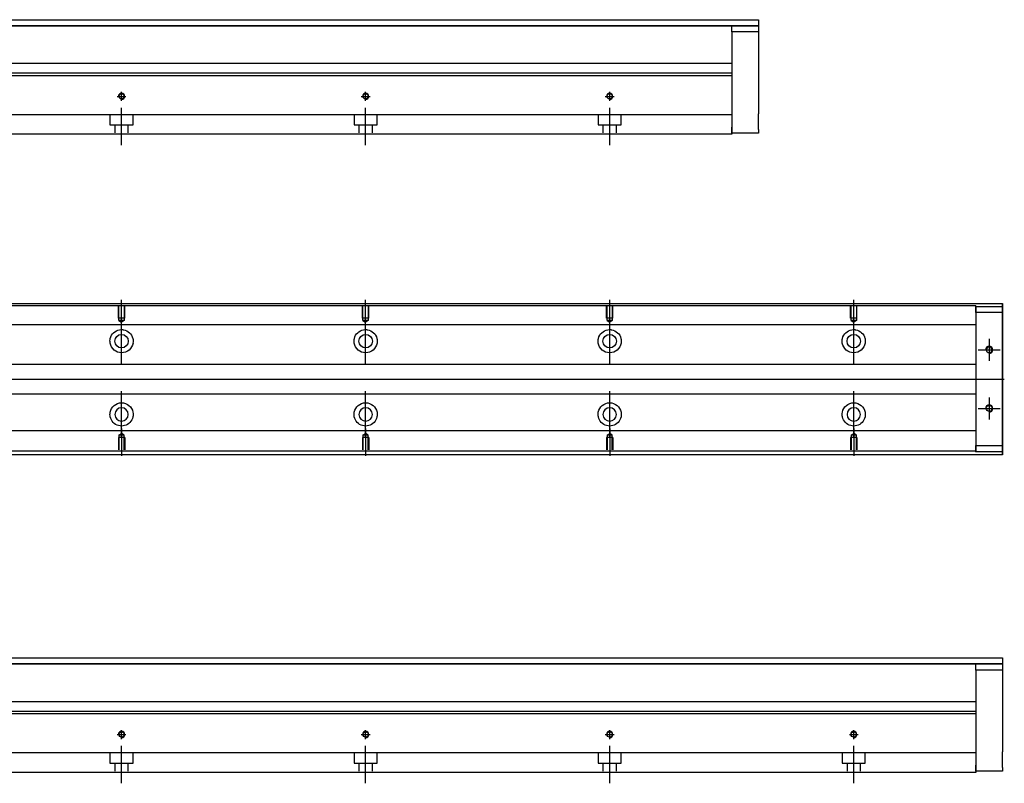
# Model space of a CAD drawing. Header units: millimetres. Extents: x -261 to 3135, y -1525 to 860.
# Tile 4 of 15: x 184 to 587, y -1522 to -1209. Entities that reach past the tile are written whole.
import ezdxf
from ezdxf.lldxf.tags import DXFTag

# ---------------------------------------------------------------- set-up
doc = ezdxf.new("R2010")
doc.units = ezdxf.units.MM
doc.layers.get('0').update_dxf_attribs({"linetype": 'CONTINUOUS'})
tags = doc.linetypes.add('DASHED', pattern=[25.72, 12.86, -12.86]).pattern_tags.tags
tags[6:7] = [DXFTag(74, 4), DXFTag(75, 0), DXFTag(340, '0'), DXFTag(46, 0.0), DXFTag(50, 0.0), DXFTag(44, 0.0), DXFTag(45, 0.0)]
tags[4:5] = [DXFTag(74, 4), DXFTag(75, 0), DXFTag(340, '0'), DXFTag(46, 0.0), DXFTag(50, 0.0), DXFTag(44, 0.0), DXFTag(45, 0.0)]

msp = doc.modelspace()

# ---------------------------------------------------------------- linework, layer by layer
at = {"linetype": 'Continuous'}
for p, q in [((94.52, -1209.03), (486.47, -1209.03)), ((486.47, -1209.03), (486.47, -1211.53)), ((486.47, -1211.53), (94.52, -1211.53)), ((94.52, -1211.54), (486.47, -1211.54)), ((475.47, -1211.54), (486.47, -1211.54)), ((475.47, -1214.04), (475.47, -1211.54)), ((486.47, -1214.04), (475.47, -1214.04)), ((475.47, -1214.04), (475.47, -1253.03)), ((486.47, -1211.53), (486.47, -1211.54)), ((486.47, -1211.54), (486.47, -1214.04)), ((486.47, -1214.04), (486.47, -1232.03)), ((475.47, -1227.03), (106.02, -1227.03)), ((475.47, -1231.99), (79.33, -1231.99)), ((475.47, -1230.99), (79.58, -1230.99)), ((475.47, -1231.99), (475.47, -1246.69)), ((486.47, -1238.53), (486.47, -1247.53)), ((475.47, -1246.69), (475.47, -1247.19)), ((475.47, -1247.19), (475.47, -1253.99)), ((475.47, -1255.53), (475.47, -1253.03)), ((475.47, -1253.99), (475.47, -1255.99)), ((486.47, -1254.03), (486.47, -1255.53)), ((475.47, -1255.99), (73.17, -1255.99)), ((486.47, -1255.53), (475.47, -1255.53)), ((87.71, -1325.27), (586.47, -1325.27)), ((586.47, -1325.77), (586.47, -1325.27)), ((586.47, -1325.27), (586.47, -1325.27)), ((586.47, -1325.27), (586.47, -1326.27)), ((586.47, -1329.84), (586.47, -1325.77)), ((586.47, -1326.27), (586.47, -1386.27)), ((586.47, -1326.52), (586.47, -1329.02)), ((586.47, -1326.52), (586.47, -1326.52)), ((586.47, -1326.52), (586.47, -1326.52)), ((586.47, -1326.52), (586.47, -1330.34)), ((586.47, -1330.34), (586.47, -1326.52)), ((586.47, -1326.52), (586.47, -1330.34)), ((586.47, -1329.02), (586.47, -1327.52)), ((586.47, -1330.34), (586.47, -1327.52)), ((586.47, -1329.02), (586.47, -1383.52)), ((586.47, -1383.52), (586.47, -1329.02)), ((586.47, -1329.84), (586.47, -1329.84)), ((586.47, -1339.84), (586.47, -1329.84)), ((586.47, -1339.84), (586.47, -1339.84)), ((586.47, -1347.84), (586.47, -1339.84)), ((586.47, -1347.84), (586.47, -1347.84)), ((586.47, -1363.84), (586.47, -1347.84)), ((586.47, -1363.84), (586.47, -1363.84)), ((586.47, -1371.84), (586.47, -1363.84)), ((586.47, -1371.84), (586.47, -1371.84)), ((586.47, -1381.84), (586.47, -1371.84)), ((586.47, -1381.84), (586.47, -1381.84)), ((586.47, -1386.77), (586.47, -1381.84)), ((586.47, -1382.21), (586.47, -1386.02)), ((586.47, -1385.02), (586.47, -1382.21)), ((586.47, -1382.21), (586.47, -1386.02)), ((586.47, -1386.02), (586.47, -1382.21)), ((586.47, -1385.02), (586.47, -1383.52)), ((586.47, -1383.52), (586.47, -1386.02)), ((586.47, -1387.27), (71.82, -1387.27)), ((586.47, -1386.02), (586.47, -1386.02)), ((586.47, -1386.02), (586.47, -1386.02)), ((586.47, -1386.27), (586.47, -1387.27)), ((586.47, -1387.27), (586.47, -1386.77)), ((586.47, -1387.27), (586.47, -1387.27)), ((94.52, -1470.42), (586.47, -1470.42)), ((586.47, -1470.42), (586.47, -1472.92)), ((586.47, -1472.92), (94.52, -1472.92)), ((94.52, -1472.93), (586.47, -1472.92)), ((575.47, -1472.92), (586.47, -1472.92)), ((575.47, -1475.42), (575.47, -1472.92)), ((586.47, -1475.42), (575.47, -1475.42)), ((575.47, -1475.42), (575.47, -1514.42)), ((586.47, -1472.92), (586.47, -1475.42)), ((586.47, -1472.92), (586.47, -1472.92)), ((586.47, -1475.42), (586.47, -1493.42)), ((575.47, -1488.42), (106.02, -1488.42)), ((575.47, -1492.38), (79.58, -1492.38)), ((575.47, -1493.38), (79.33, -1493.38)), ((575.47, -1493.38), (575.47, -1508.08)), ((586.47, -1499.92), (586.47, -1508.92)), ((575.47, -1508.08), (575.47, -1508.58)), ((575.47, -1508.58), (575.47, -1515.38)), ((575.47, -1516.92), (575.47, -1514.42)), ((575.47, -1515.38), (575.47, -1517.38)), ((586.47, -1516.92), (575.47, -1516.92)), ((586.47, -1515.42), (586.47, -1516.92)), ((575.47, -1517.38), (73.17, -1517.38))]:
    msp.add_line(p, q, dxfattribs=at)
at = {"linetype": 'DASHED'}
for p, q in [((475.47, -1230.99), (475.47, -1231.99)), ((575.47, -1334.05), (575.47, -1335.05)), ((575.47, -1335.05), (575.47, -1336.59)), ((575.47, -1336.59), (575.47, -1340.16)), ((575.47, -1340.16), (575.47, -1342.07)), ((575.47, -1342.07), (575.47, -1345.77)), ((575.47, -1366.77), (575.47, -1370.38)), ((575.47, -1370.38), (575.47, -1372.3)), ((575.47, -1372.3), (575.47, -1375.86)), ((575.47, -1375.86), (575.47, -1377.4)), ((575.47, -1492.38), (575.47, -1493.38))]:
    msp.add_line(p, q, dxfattribs=at)
at = {"ltscale": 0.5}
for p, q in [((223.67, -1240.44), (227.27, -1240.44)), ((225.47, -1242.3), (225.47, -1238.64)), ((323.67, -1240.44), (327.27, -1240.44)), ((325.47, -1242.3), (325.47, -1238.64)), ((423.67, -1240.44), (427.27, -1240.44)), ((425.47, -1242.3), (425.47, -1238.64)), ((225.47, -1260.44), (225.47, -1245.08)), ((325.47, -1260.44), (325.47, -1245.08)), ((425.47, -1260.44), (425.47, -1245.08)), ((225.47, -1503.69), (225.47, -1500.03)), ((325.47, -1503.69), (325.47, -1500.03)), ((425.47, -1503.69), (425.47, -1500.03)), ((525.47, -1503.69), (525.47, -1500.03)), ((223.67, -1501.83), (227.27, -1501.83)), ((323.67, -1501.83), (327.27, -1501.83)), ((423.67, -1501.83), (427.27, -1501.83)), ((523.67, -1501.83), (527.27, -1501.83)), ((225.47, -1521.83), (225.47, -1506.47)), ((325.47, -1521.83), (325.47, -1506.47)), ((425.47, -1521.83), (425.47, -1506.47)), ((525.47, -1521.83), (525.47, -1506.47))]:
    msp.add_line(p, q, dxfattribs=at)
at = {"linetype": 'DASHED', "ltscale": 0.3}
for p, q in [((475.47, -1247.99), (-24.53, -1247.99)), ((220.72, -1247.99), (220.72, -1252.14)), ((230.22, -1252.14), (230.22, -1247.99)), ((320.72, -1247.99), (320.72, -1252.14)), ((330.22, -1252.14), (330.22, -1247.99)), ((420.72, -1247.99), (420.72, -1252.14)), ((430.22, -1252.14), (430.22, -1247.99)), ((220.72, -1252.14), (230.22, -1252.14)), ((222.72, -1252.14), (222.72, -1255.44)), ((228.22, -1255.44), (228.22, -1252.14)), ((320.72, -1252.14), (330.22, -1252.14)), ((322.72, -1252.14), (322.72, -1255.44)), ((328.22, -1255.44), (328.22, -1252.14)), ((420.72, -1252.14), (430.22, -1252.14)), ((422.72, -1252.14), (422.72, -1255.44)), ((428.22, -1255.44), (428.22, -1252.14)), ((575.47, -1326.23), (87.47, -1326.23)), ((575.47, -1326.23), (575.47, -1326.52)), ((575.47, -1326.52), (575.47, -1326.73)), ((575.47, -1326.52), (575.47, -1329.02)), ((575.47, -1329.02), (575.47, -1326.52)), ((575.47, -1326.52), (586.47, -1326.52)), ((575.47, -1326.73), (575.47, -1327.73)), ((575.47, -1327.73), (575.47, -1334.05)), ((586.47, -1329.02), (575.47, -1329.02)), ((575.47, -1329.02), (575.47, -1383.52)), ((575.47, -1334.05), (-24.53, -1334.05)), ((575.47, -1350.27), (-21.23, -1350.27)), ((-21.23, -1362.27), (575.47, -1362.27)), ((575.47, -1377.4), (-24.53, -1377.4)), ((575.47, -1377.4), (575.47, -1378.4)), ((575.47, -1378.4), (575.47, -1384.73)), ((575.47, -1383.52), (586.47, -1383.52)), ((575.47, -1383.52), (575.47, -1386.02)), ((575.47, -1386.02), (575.47, -1383.52)), ((575.47, -1385.73), (-24.53, -1385.73)), ((575.47, -1384.73), (575.47, -1385.73)), ((575.47, -1385.73), (575.47, -1386.02)), ((575.47, -1386.02), (575.47, -1386.23)), ((586.47, -1386.02), (575.47, -1386.02)), ((575.47, -1509.38), (-24.53, -1509.38)), ((220.72, -1509.38), (220.72, -1513.53)), ((230.22, -1513.53), (230.22, -1509.38)), ((320.72, -1509.38), (320.72, -1513.53)), ((330.22, -1513.53), (330.22, -1509.38)), ((420.72, -1509.38), (420.72, -1513.53)), ((430.22, -1513.53), (430.22, -1509.38)), ((520.72, -1509.38), (520.72, -1513.53)), ((530.22, -1513.53), (530.22, -1509.38)), ((220.72, -1513.53), (230.22, -1513.53)), ((222.72, -1513.53), (222.72, -1516.83)), ((228.22, -1516.83), (228.22, -1513.53)), ((320.72, -1513.53), (330.22, -1513.53)), ((322.72, -1513.53), (322.72, -1516.83)), ((328.22, -1516.83), (328.22, -1513.53)), ((420.72, -1513.53), (430.22, -1513.53)), ((422.72, -1513.53), (422.72, -1516.83)), ((428.22, -1516.83), (428.22, -1513.53)), ((520.72, -1513.53), (530.22, -1513.53)), ((522.72, -1513.53), (522.72, -1516.83)), ((528.22, -1516.83), (528.22, -1513.53))]:
    msp.add_line(p, q, dxfattribs=at)
at = {"color": 0, "linetype": 'DASHED', "ltscale": 0.1}
for p, q in [((224.17, -1331.27), (224.17, -1326.27)), ((224.39, -1332.27), (224.39, -1326.27)), ((226.54, -1326.27), (226.54, -1332.27)), ((226.77, -1331.27), (226.77, -1326.27)), ((324.17, -1331.27), (324.17, -1326.27)), ((324.39, -1332.27), (324.39, -1326.27)), ((326.54, -1326.27), (326.54, -1332.27)), ((326.77, -1331.27), (326.77, -1326.27)), ((424.17, -1331.27), (424.17, -1326.27)), ((424.39, -1332.27), (424.39, -1326.27)), ((426.54, -1326.27), (426.54, -1332.27)), ((426.77, -1331.27), (426.77, -1326.27)), ((524.17, -1331.27), (524.17, -1326.27)), ((524.39, -1332.27), (524.39, -1326.27)), ((526.54, -1326.27), (526.54, -1332.27)), ((526.77, -1331.27), (526.77, -1326.27)), ((226.77, -1331.27), (224.17, -1331.27)), ((326.77, -1331.27), (324.17, -1331.27)), ((426.77, -1331.27), (424.17, -1331.27)), ((526.77, -1331.27), (524.17, -1331.27)), ((226.54, -1332.27), (224.39, -1332.27)), ((224.39, -1332.27), (225.47, -1332.89)), ((226.54, -1332.27), (225.47, -1332.89)), ((326.54, -1332.27), (324.39, -1332.27)), ((324.39, -1332.27), (325.47, -1332.89)), ((326.54, -1332.27), (325.47, -1332.89)), ((426.54, -1332.27), (424.39, -1332.27)), ((424.39, -1332.27), (425.47, -1332.89)), ((426.54, -1332.27), (425.47, -1332.89)), ((526.54, -1332.27), (524.39, -1332.27)), ((524.39, -1332.27), (525.47, -1332.89)), ((526.54, -1332.27), (525.47, -1332.89))]:
    msp.add_line(p, q, dxfattribs=at)
at = {"color": 0}
for p, q in [((225.47, -1334.89), (225.47, -1323.77)), ((325.47, -1334.89), (325.47, -1323.77)), ((425.47, -1334.89), (425.47, -1323.77)), ((525.47, -1334.89), (525.47, -1323.77)), ((225.47, -1350.25), (225.47, -1331.2)), ((325.47, -1350.25), (325.47, -1331.2)), ((425.47, -1350.25), (425.47, -1331.2)), ((525.47, -1350.25), (525.47, -1331.2)), ((225.47, -1380.25), (225.47, -1361.2)), ((325.47, -1380.25), (325.47, -1361.2)), ((425.47, -1380.25), (425.47, -1361.2)), ((525.47, -1380.25), (525.47, -1361.2)), ((225.47, -1376.55), (225.47, -1387.67)), ((325.47, -1376.55), (325.47, -1387.67)), ((425.47, -1376.55), (425.47, -1387.67)), ((525.47, -1376.55), (525.47, -1387.67))]:
    msp.add_line(p, q, dxfattribs=at)
for p, q in [((580.97, -1339.77), (580.97, -1348.77)), ((576.47, -1344.27), (585.47, -1344.27)), ((79.77, -1356.27), (587.17, -1356.27)), ((580.97, -1363.77), (580.97, -1372.77)), ((576.47, -1368.27), (585.47, -1368.27))]:
    msp.add_line(p, q)
at = {"color": 0, "linetype": 'DASHED', "ltscale": 0.3}
for p, q in [((224.39, -1379.17), (225.47, -1378.55)), ((224.39, -1379.17), (224.39, -1385.17)), ((226.54, -1379.17), (224.39, -1379.17)), ((226.54, -1379.17), (225.47, -1378.55)), ((226.54, -1385.17), (226.54, -1379.17)), ((324.39, -1379.17), (325.47, -1378.55)), ((324.39, -1379.17), (324.39, -1385.17)), ((326.54, -1379.17), (324.39, -1379.17)), ((326.54, -1379.17), (325.47, -1378.55)), ((326.54, -1385.17), (326.54, -1379.17)), ((424.39, -1379.17), (425.47, -1378.55)), ((424.39, -1379.17), (424.39, -1385.17)), ((426.54, -1379.17), (424.39, -1379.17)), ((426.54, -1379.17), (425.47, -1378.55)), ((426.54, -1385.17), (426.54, -1379.17)), ((524.39, -1379.17), (525.47, -1378.55)), ((524.39, -1379.17), (524.39, -1385.17)), ((526.54, -1379.17), (524.39, -1379.17)), ((526.54, -1379.17), (525.47, -1378.55)), ((526.54, -1385.17), (526.54, -1379.17)), ((226.77, -1380.17), (224.17, -1380.17)), ((224.17, -1380.17), (224.17, -1385.17)), ((226.77, -1380.17), (226.77, -1385.17)), ((326.77, -1380.17), (324.17, -1380.17)), ((324.17, -1380.17), (324.17, -1385.17)), ((326.77, -1380.17), (326.77, -1385.17)), ((426.77, -1380.17), (424.17, -1380.17)), ((424.17, -1380.17), (424.17, -1385.17)), ((426.77, -1380.17), (426.77, -1385.17)), ((526.77, -1380.17), (524.17, -1380.17)), ((524.17, -1380.17), (524.17, -1385.17)), ((526.77, -1380.17), (526.77, -1385.17))]:
    msp.add_line(p, q, dxfattribs=at)
at = {"linetype": 'Continuous'}
for centre, radius in [((225.47, -1240.44), 1.07), ((325.47, -1240.44), 1.07), ((425.47, -1240.44), 1.07), ((580.97, -1368.27), 1.23), ((225.47, -1501.83), 1.07), ((325.47, -1501.83), 1.07), ((425.47, -1501.83), 1.07), ((525.47, -1501.83), 1.07)]:
    msp.add_circle(centre, radius, dxfattribs=at)
at = {"color": 0, "linetype": 'Continuous'}
for centre in [(225.47, -1340.72), (325.47, -1340.72), (425.47, -1340.72), (525.47, -1340.72)]:
    msp.add_circle(centre, 2.75, dxfattribs=at)
at = {"linetype": 'Continuous', "extrusion": (0, 0, -1)}
msp.add_circle((-580.97, -1344.27), 1.23, dxfattribs=at)
at = {"color": 0, "linetype": 'Continuous', "extrusion": (0, 0, -1)}
for centre in [(-225.47, -1370.72), (-325.47, -1370.72), (-425.47, -1370.72), (-525.47, -1370.72)]:
    msp.add_circle(centre, 2.75, dxfattribs=at)
for centre, radius in [((225.47, -1240.44), 1.3), ((325.47, -1240.44), 1.3), ((425.47, -1240.44), 1.3), ((580.97, -1344.27), 1.5), ((580.97, -1368.27), 1.5), ((225.47, -1501.83), 1.3), ((325.47, -1501.83), 1.3), ((425.47, -1501.83), 1.3), ((525.47, -1501.83), 1.3)]:
    msp.add_arc(centre, radius, 270, 180)
for centre, start, end in [((-225.47, -1340.72), 13.6191, 80.1049), ((-225.47, -1340.72), 99.8951, 166.3809), ((-325.47, -1340.72), 13.6191, 80.1049), ((-325.47, -1340.72), 99.8951, 166.3809), ((-425.47, -1340.72), 13.6191, 80.1049), ((-425.47, -1340.72), 99.8951, 166.3809), ((-525.47, -1340.72), 13.6191, 80.1049), ((-525.47, -1340.72), 99.8951, 166.3809), ((-225.47, -1340.72), 189.6765, 350.3235), ((-325.47, -1340.72), 189.6765, 350.3235), ((-425.47, -1340.72), 189.6765, 350.3235), ((-525.47, -1340.72), 189.6765, 350.3235), ((-225.47, -1370.72), 10.8558, 169.1442), ((-325.47, -1370.72), 10.8558, 169.1442), ((-425.47, -1370.72), 10.8558, 169.1442), ((-525.47, -1370.72), 10.8558, 169.1442), ((-225.47, -1370.72), 285.2319, 347.572), ((-225.47, -1370.72), 192.428, 254.7681), ((-325.47, -1370.72), 285.2319, 347.572), ((-325.47, -1370.72), 192.428, 254.7681), ((-425.47, -1370.72), 285.2319, 347.572), ((-425.47, -1370.72), 192.428, 254.7681), ((-525.47, -1370.72), 285.2319, 347.572), ((-525.47, -1370.72), 192.428, 254.7681)]:
    msp.add_arc(centre, 4.75, start, end, dxfattribs=at)
at = {"linetype": 'Continuous'}
for points, knots in [([(486.47, -1232.03), (486.47, -1232.03), (486.47, -1232.05), (486.47, -1232.11), (486.47, -1232.15), (486.47, -1232.27), (486.47, -1232.34), (486.47, -1232.52), (486.47, -1232.62), (486.47, -1232.84), (486.47, -1232.96), (486.47, -1233.23), (486.47, -1233.37), (486.47, -1233.67), (486.47, -1233.83), (486.47, -1234.16), (486.47, -1234.34), (486.47, -1234.69), (486.47, -1234.86), (486.47, -1235.22), (486.47, -1235.4), (486.47, -1235.76), (486.47, -1235.94), (486.47, -1236.29), (486.47, -1236.46), (486.47, -1236.79), (486.47, -1236.95), (486.47, -1237.24), (486.47, -1237.39), (486.47, -1237.65), (486.47, -1237.77), (486.47, -1237.99), (486.47, -1238.08), (486.47, -1238.25), (486.47, -1238.32), (486.47, -1238.43), (486.47, -1238.47), (486.47, -1238.52), (486.47, -1238.53), (486.47, -1238.53)], [0, 0, 0, 0, 0.052926, 0.052926, 0.105852, 0.105852, 0.158778, 0.158778, 0.211704, 0.211704, 0.26463, 0.26463, 0.317556, 0.317556, 0.370482, 0.370482, 0.423408, 0.423408, 0.476333, 0.476333, 0.529259, 0.529259, 0.582185, 0.582185, 0.635111, 0.635111, 0.688037, 0.688037, 0.740963, 0.740963, 0.793889, 0.793889, 0.846815, 0.846815, 0.899741, 0.899741, 0.949242, 0.949242, 1, 1, 1, 1]), ([(486.47, -1254.03), (486.47, -1254.03), (486.47, -1254.02), (486.47, -1253.96), (486.47, -1253.92), (486.47, -1253.8), (486.47, -1253.73), (486.47, -1253.55), (486.47, -1253.45), (486.47, -1253.23), (486.47, -1253.11), (486.47, -1252.84), (486.47, -1252.7), (486.47, -1252.4), (486.47, -1252.24), (486.47, -1251.91), (486.47, -1251.73), (486.47, -1251.38), (486.47, -1251.21), (486.47, -1250.85), (486.47, -1250.67), (486.47, -1250.31), (486.47, -1250.13), (486.47, -1249.78), (486.47, -1249.61), (486.47, -1249.28), (486.47, -1249.12), (486.47, -1248.83), (486.47, -1248.68), (486.47, -1248.42), (486.47, -1248.3), (486.47, -1248.08), (486.47, -1247.99), (486.47, -1247.82), (486.47, -1247.75), (486.47, -1247.64), (486.47, -1247.6), (486.47, -1247.55), (486.47, -1247.53), (486.47, -1247.53)], [0, 0, 0, 0, 0.052926, 0.052926, 0.105852, 0.105852, 0.158778, 0.158778, 0.211704, 0.211704, 0.26463, 0.26463, 0.317556, 0.317556, 0.370482, 0.370482, 0.423408, 0.423408, 0.476333, 0.476333, 0.529259, 0.529259, 0.582185, 0.582185, 0.635111, 0.635111, 0.688037, 0.688037, 0.740963, 0.740963, 0.793889, 0.793889, 0.846815, 0.846815, 0.899741, 0.899741, 0.949242, 0.949242, 1, 1, 1, 1]), ([(586.47, -1330.34), (586.47, -1330.52), (586.47, -1330.7), (586.47, -1331.05), (586.47, -1331.23), (586.47, -1331.57), (586.47, -1331.73), (586.47, -1332.05), (586.47, -1332.2), (586.47, -1332.48), (586.47, -1332.62), (586.47, -1332.86), (586.47, -1332.97), (586.47, -1333.17), (586.47, -1333.25), (586.47, -1333.39), (586.47, -1333.45), (586.47, -1333.54), (586.47, -1333.56), (586.47, -1333.59), (586.47, -1333.59), (586.47, -1333.56), (586.47, -1333.53), (586.47, -1333.43), (586.47, -1333.37), (586.47, -1333.22), (586.47, -1333.14), (586.47, -1332.94), (586.47, -1332.82), (586.47, -1332.58), (586.47, -1332.44), (586.47, -1332.15), (586.47, -1332), (586.47, -1331.68), (586.47, -1331.52), (586.47, -1331.34), (586.47, -1331.02), (586.47, -1330.68), (586.47, -1330.34)], [0, 0, 0, 0, 0.052893, 0.052893, 0.105785, 0.105785, 0.158678, 0.158678, 0.211571, 0.211571, 0.264464, 0.264464, 0.317356, 0.317356, 0.370249, 0.370249, 0.423142, 0.423142, 0.476034, 0.476034, 0.528927, 0.528927, 0.58182, 0.58182, 0.634712, 0.634712, 0.687605, 0.687605, 0.740498, 0.740498, 0.793391, 0.793391, 0.846283, 0.846283, 0.899176, 0.899176, 0.899176, 1, 1, 1, 1]), ([(586.47, -1330.34), (586.47, -1330.52), (586.47, -1330.7), (586.47, -1331.05), (586.47, -1331.23), (586.47, -1331.57), (586.47, -1331.73), (586.47, -1332.05), (586.47, -1332.2), (586.47, -1332.48), (586.47, -1332.62), (586.47, -1332.86), (586.47, -1332.97), (586.47, -1333.17), (586.47, -1333.25), (586.47, -1333.39), (586.47, -1333.45), (586.47, -1333.54), (586.47, -1333.56), (586.47, -1333.59), (586.47, -1333.59), (586.47, -1333.56), (586.47, -1333.53), (586.47, -1333.43), (586.47, -1333.37), (586.47, -1333.22), (586.47, -1333.14), (586.47, -1332.94), (586.47, -1332.82), (586.47, -1332.58), (586.47, -1332.44), (586.47, -1332.15), (586.47, -1332), (586.47, -1331.68), (586.47, -1331.52), (586.47, -1331.34), (586.47, -1331.02), (586.47, -1330.68), (586.47, -1330.34)], [0, 0, 0, 0, 0.052893, 0.052893, 0.105785, 0.105785, 0.158678, 0.158678, 0.211571, 0.211571, 0.264464, 0.264464, 0.317356, 0.317356, 0.370249, 0.370249, 0.423142, 0.423142, 0.476034, 0.476034, 0.528927, 0.528927, 0.58182, 0.58182, 0.634712, 0.634712, 0.687605, 0.687605, 0.740498, 0.740498, 0.793391, 0.793391, 0.846283, 0.846283, 0.899176, 0.899176, 0.899176, 1, 1, 1, 1]), ([(586.47, -1382.21), (586.47, -1382.03), (586.47, -1381.85), (586.47, -1381.49), (586.47, -1381.32), (586.47, -1380.98), (586.47, -1380.81), (586.47, -1380.5), (586.47, -1380.35), (586.47, -1380.06), (586.47, -1379.93), (586.47, -1379.69), (586.47, -1379.58), (586.47, -1379.38), (586.47, -1379.3), (586.47, -1379.15), (586.47, -1379.1), (586.47, -1379.01), (586.47, -1378.98), (586.47, -1378.96), (586.47, -1378.96), (586.47, -1378.99), (586.47, -1379.02), (586.47, -1379.11), (586.47, -1379.17), (586.47, -1379.32), (586.47, -1379.41), (586.47, -1379.61), (586.47, -1379.72), (586.47, -1379.97), (586.47, -1380.11), (586.47, -1380.39), (586.47, -1380.55), (586.47, -1380.86), (586.47, -1381.03), (586.47, -1381.36), (586.47, -1381.53), (586.47, -1381.86), (586.47, -1382.04), (586.47, -1382.21)], [0, 0, 0, 0, 0.052926, 0.052926, 0.105852, 0.105852, 0.158778, 0.158778, 0.211704, 0.211704, 0.26463, 0.26463, 0.317556, 0.317556, 0.370482, 0.370482, 0.423408, 0.423408, 0.476333, 0.476333, 0.529259, 0.529259, 0.582185, 0.582185, 0.635111, 0.635111, 0.688037, 0.688037, 0.740963, 0.740963, 0.793889, 0.793889, 0.846815, 0.846815, 0.899741, 0.899741, 0.949242, 0.949242, 1, 1, 1, 1]), ([(586.47, -1378.96), (586.47, -1378.96), (586.47, -1378.96), (586.47, -1378.99), (586.47, -1379.02), (586.47, -1379.11), (586.47, -1379.17), (586.47, -1379.32), (586.47, -1379.41), (586.47, -1379.61), (586.47, -1379.72), (586.47, -1379.97), (586.47, -1380.11), (586.47, -1380.39), (586.47, -1380.55), (586.47, -1380.86), (586.47, -1381.03), (586.47, -1381.36), (586.47, -1381.53), (586.47, -1381.86), (586.47, -1382.04), (586.47, -1382.21)], [0, 0, 0, 0, 0.058411, 0.058411, 0.164275, 0.164275, 0.270139, 0.270139, 0.376003, 0.376003, 0.481867, 0.481867, 0.587731, 0.587731, 0.693595, 0.693595, 0.799459, 0.799459, 0.898473, 0.898473, 1, 1, 1, 1]), ([(586.47, -1382.21), (586.47, -1382.03), (586.47, -1381.85), (586.47, -1381.49), (586.47, -1381.32), (586.47, -1380.98), (586.47, -1380.81), (586.47, -1380.5), (586.47, -1380.35), (586.47, -1380.06), (586.47, -1379.93), (586.47, -1379.69), (586.47, -1379.58), (586.47, -1379.38), (586.47, -1379.3), (586.47, -1379.15), (586.47, -1379.1), (586.47, -1379.01), (586.47, -1378.98), (586.47, -1378.97)], [0, 0, 0, 0, 0.111112, 0.111112, 0.222224, 0.222224, 0.333337, 0.333337, 0.444449, 0.444449, 0.555561, 0.555561, 0.666673, 0.666673, 0.777785, 0.777785, 0.888898, 0.888898, 1, 1, 1, 1]), ([(586.47, -1493.42), (586.47, -1493.42), (586.47, -1493.44), (586.47, -1493.5), (586.47, -1493.54), (586.47, -1493.66), (586.47, -1493.73), (586.47, -1493.91), (586.47, -1494), (586.47, -1494.23), (586.47, -1494.35), (586.47, -1494.62), (586.47, -1494.76), (586.47, -1495.06), (586.47, -1495.22), (586.47, -1495.55), (586.47, -1495.72), (586.47, -1496.07), (586.47, -1496.25), (586.47, -1496.61), (586.47, -1496.79), (586.47, -1497.15), (586.47, -1497.33), (586.47, -1497.68), (586.47, -1497.85), (586.47, -1498.18), (586.47, -1498.33), (586.47, -1498.63), (586.47, -1498.77), (586.47, -1499.04), (586.47, -1499.16), (586.47, -1499.37), (586.47, -1499.47), (586.47, -1499.64), (586.47, -1499.71), (586.47, -1499.82), (586.47, -1499.86), (586.47, -1499.91), (586.47, -1499.92), (586.47, -1499.92)], [0, 0, 0, 0, 0.052926, 0.052926, 0.105852, 0.105852, 0.158778, 0.158778, 0.211704, 0.211704, 0.26463, 0.26463, 0.317556, 0.317556, 0.370482, 0.370482, 0.423408, 0.423408, 0.476333, 0.476333, 0.529259, 0.529259, 0.582185, 0.582185, 0.635111, 0.635111, 0.688037, 0.688037, 0.740963, 0.740963, 0.793889, 0.793889, 0.846815, 0.846815, 0.899741, 0.899741, 0.949242, 0.949242, 1, 1, 1, 1]), ([(586.47, -1515.42), (586.47, -1515.42), (586.47, -1515.41), (586.47, -1515.35), (586.47, -1515.3), (586.47, -1515.19), (586.47, -1515.11), (586.47, -1514.94), (586.47, -1514.84), (586.47, -1514.62), (586.47, -1514.5), (586.47, -1514.23), (586.47, -1514.09), (586.47, -1513.78), (586.47, -1513.62), (586.47, -1513.29), (586.47, -1513.12), (586.47, -1512.77), (586.47, -1512.59), (586.47, -1512.24), (586.47, -1512.05), (586.47, -1511.7), (586.47, -1511.52), (586.47, -1511.17), (586.47, -1511), (586.47, -1510.67), (586.47, -1510.51), (586.47, -1510.21), (586.47, -1510.07), (586.47, -1509.81), (586.47, -1509.69), (586.47, -1509.47), (586.47, -1509.38), (586.47, -1509.21), (586.47, -1509.14), (586.47, -1509.03), (586.47, -1508.99), (586.47, -1508.94), (586.47, -1508.92), (586.47, -1508.92)], [0, 0, 0, 0, 0.052926, 0.052926, 0.105852, 0.105852, 0.158778, 0.158778, 0.211704, 0.211704, 0.26463, 0.26463, 0.317556, 0.317556, 0.370482, 0.370482, 0.423408, 0.423408, 0.476333, 0.476333, 0.529259, 0.529259, 0.582185, 0.582185, 0.635111, 0.635111, 0.688037, 0.688037, 0.740963, 0.740963, 0.793889, 0.793889, 0.846815, 0.846815, 0.899741, 0.899741, 0.949242, 0.949242, 1, 1, 1, 1])]:
    msp.add_open_spline(points, degree=3, knots=knots, dxfattribs=at)
at = {"color": 0, "linetype": 'Continuous'}
for points, knots in [([(224.65, -1336.04), (225.07, -1335.97), (225.5, -1335.95), (226.04, -1336.01), (226.16, -1336.02), (226.29, -1336.04)], [0, 0, 0, 0, 0.772987, 0.772987, 1, 1, 1, 1]), ([(324.65, -1336.04), (325.07, -1335.97), (325.5, -1335.95), (326.04, -1336.01), (326.16, -1336.02), (326.29, -1336.04)], [0, 0, 0, 0, 0.772987, 0.772987, 1, 1, 1, 1]), ([(424.65, -1336.04), (425.07, -1335.97), (425.5, -1335.95), (426.04, -1336.01), (426.16, -1336.02), (426.29, -1336.04)], [0, 0, 0, 0, 0.772987, 0.772987, 1, 1, 1, 1]), ([(524.65, -1336.04), (525.07, -1335.97), (525.5, -1335.95), (526.04, -1336.01), (526.16, -1336.02), (526.29, -1336.04)], [0, 0, 0, 0, 0.772987, 0.772987, 1, 1, 1, 1]), ([(226.72, -1375.31), (226.31, -1375.42), (225.89, -1375.47), (225.05, -1375.47), (224.62, -1375.42), (224.22, -1375.31)], [0, 0, 0, 0, 0.500461, 0.500461, 1, 1, 1, 1]), ([(326.72, -1375.31), (326.31, -1375.42), (325.89, -1375.47), (325.05, -1375.47), (324.62, -1375.42), (324.22, -1375.31)], [0, 0, 0, 0, 0.500461, 0.500461, 1, 1, 1, 1]), ([(426.72, -1375.31), (426.31, -1375.42), (425.89, -1375.47), (425.05, -1375.47), (424.62, -1375.42), (424.22, -1375.31)], [0, 0, 0, 0, 0.500461, 0.500461, 1, 1, 1, 1]), ([(526.72, -1375.31), (526.31, -1375.42), (525.89, -1375.47), (525.05, -1375.47), (524.62, -1375.42), (524.22, -1375.31)], [0, 0, 0, 0, 0.500461, 0.500461, 1, 1, 1, 1])]:
    msp.add_open_spline(points, degree=3, knots=knots, dxfattribs=at)
for points in [[(220.79, -1341.52), (220.68, -1340.86), (220.71, -1340.2), (220.85, -1339.6)], [(230.09, -1339.6), (230.23, -1340.2), (230.26, -1340.87), (230.15, -1341.52)], [(320.79, -1341.52), (320.68, -1340.86), (320.71, -1340.2), (320.85, -1339.6)], [(330.09, -1339.6), (330.23, -1340.2), (330.26, -1340.87), (330.15, -1341.52)], [(420.79, -1341.52), (420.68, -1340.86), (420.71, -1340.2), (420.85, -1339.6)], [(430.09, -1339.6), (430.23, -1340.2), (430.26, -1340.87), (430.15, -1341.52)], [(520.79, -1341.52), (520.68, -1340.86), (520.71, -1340.2), (520.85, -1339.6)], [(530.09, -1339.6), (530.23, -1340.2), (530.26, -1340.87), (530.15, -1341.52)], [(220.83, -1371.75), (220.7, -1371.15), (220.68, -1370.48), (220.8, -1369.83)], [(230.13, -1369.83), (230.26, -1370.48), (230.24, -1371.15), (230.11, -1371.75)], [(320.83, -1371.75), (320.7, -1371.15), (320.68, -1370.48), (320.8, -1369.83)], [(330.13, -1369.83), (330.26, -1370.48), (330.24, -1371.15), (330.11, -1371.75)], [(420.83, -1371.75), (420.7, -1371.15), (420.68, -1370.48), (420.8, -1369.83)], [(430.13, -1369.83), (430.26, -1370.48), (430.24, -1371.15), (430.11, -1371.75)], [(520.83, -1371.75), (520.7, -1371.15), (520.68, -1370.48), (520.8, -1369.83)], [(530.13, -1369.83), (530.26, -1370.48), (530.24, -1371.15), (530.11, -1371.75)]]:
    msp.add_open_spline(points, degree=3, dxfattribs=at)

doc.saveas('drawing.dxf')
